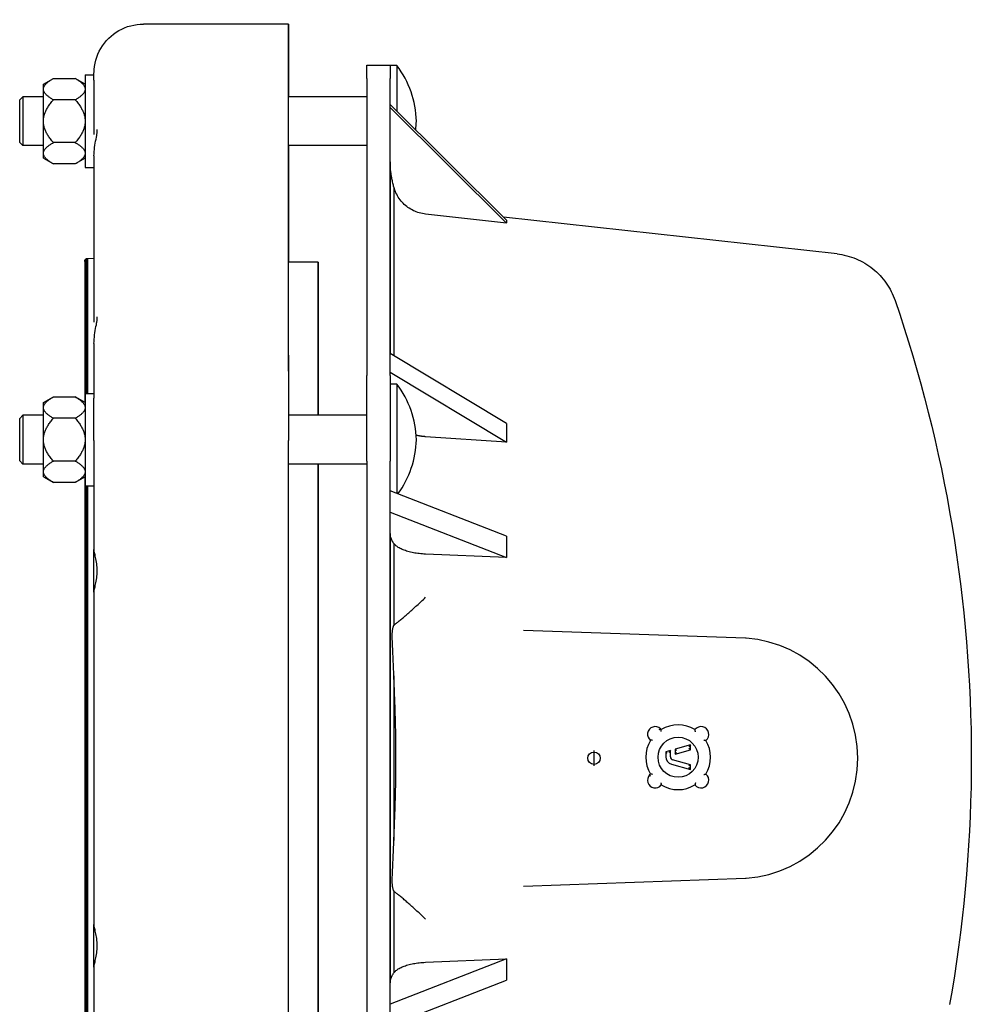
# Model space of a CAD drawing. Header units: millimetres. Extents: x -87 to 4389, y -44 to 1168.
# Tile 4 of 6: x 404 to 713, y 360 to 679. Entities that reach past the tile are written whole.
import ezdxf

# ---------------------------------------------------------------- set-up
doc = ezdxf.new("R2010")
doc.units = ezdxf.units.MM
doc.layers.add('DETAIL', color=2, linetype='Continuous')
doc.layers.add('ORIGIN', color=6, linetype='Continuous')

msp = doc.modelspace()

# ---------------------------------------------------------------- linework, layer by layer
at = {"layer": 'DETAIL'}
for p, q in [((491.37, 677.62), (444.37, 677.62)), ((491.36, 570.32), (491.37, 673.35)), ((491.37, 673.36), (491.38, 654.06)), ((491.36, 565.12), (491.37, 668.16)), ((491.37, 668.16), (491.38, 654.06)), ((516.8, 660), (516.8, 664.28)), ((516.8, 664.28), (524.3, 664.28)), ((524.3, 664.28), (524.3, 660)), ((526.5, 664.16), (524.3, 664.16)), ((526.5, 664.16), (526.5, 649.34)), ((425.5, 661.16), (425.5, 631.16)), ((425.5, 661.16), (428.37, 661.16)), ((412, 658.16), (415.2, 660.01)), ((412, 656.77), (412, 658.16)), ((415.2, 660.01), (422.3, 660.01)), ((425.5, 658.16), (422.3, 660.01)), ((428.37, 659.5), (428.37, 641.82)), ((516.8, 660), (516.8, 563.75)), ((524.3, 563.75), (524.3, 660)), ((404.3, 653.06), (405.3, 654.06)), ((405.3, 654.06), (405.3, 638.26)), ((412, 654.06), (405.3, 654.06)), ((412, 656.33), (412, 656.77)), ((412, 646.6), (412, 656.33)), ((516.8, 654.06), (491.37, 654.06)), ((404.3, 639.26), (404.3, 653.06)), ((422.3, 653.08), (415.2, 653.08)), ((562.02, 614.09), (524.3, 651.52)), ((524.3, 650.61), (562.02, 613.17)), ((412, 645.72), (412, 646.6)), ((412, 635.99), (412, 645.72)), ((428.37, 641.82), (428.37, 641.82)), ((404.3, 639.26), (405.3, 638.26)), ((412, 638.26), (405.3, 638.26)), ((422.3, 639.23), (415.2, 639.23)), ((516.8, 638.26), (491.37, 638.26)), ((491.38, 638.26), (491.38, 600.53)), ((491.38, 638.26), (491.38, 600.53)), ((412, 635.55), (412, 635.99)), ((412, 634.16), (412, 635.55)), ((428.37, 634.91), (428.37, 581.06)), ((412, 634.16), (415.2, 632.31)), ((422.3, 632.31), (415.2, 632.31)), ((425.5, 634.16), (422.3, 632.31)), ((524.31, 633.04), (524.3, 633.04)), ((524.31, 632.84), (524.31, 633.04)), ((425.5, 631.16), (428.37, 631.16)), ((562.02, 613.17), (535.81, 616.05)), ((669.1, 603.15), (561.01, 615.09)), ((425.37, 600.72), (425.39, 600.91)), ((425.39, 600.91), (425.44, 601.09)), ((425.44, 601.09), (425.53, 601.26)), ((425.53, 601.26), (425.65, 601.41)), ((425.65, 601.41), (425.79, 601.54)), ((425.79, 601.54), (425.95, 601.63)), ((425.95, 601.63), (426.13, 601.7)), ((426.13, 601.7), (426.32, 601.72)), ((426.32, 601.72), (428.37, 601.83)), ((501.02, 600.53), (491.37, 600.53)), ((428.37, 581.06), (428.37, 581.06)), ((428.36, 574.14), (428.36, 556.46)), ((562.01, 548.19), (524.3, 570.88)), ((524.3, 564.89), (562.01, 542.2)), ((516.8, 536.03), (516.8, 563.75)), ((524.3, 563.75), (524.3, 536.03)), ((526.5, 560.97), (524.3, 560.97)), ((526.5, 560.97), (526.5, 525.55)), ((412, 554.97), (415.2, 556.82)), ((415.2, 556.82), (422.3, 556.82)), ((425.5, 554.97), (422.3, 556.82)), ((425.5, 557.97), (425.5, 527.97)), ((425.5, 557.97), (428.36, 557.97)), ((412, 553.58), (412, 554.97)), ((412, 553.14), (412, 553.58)), ((412, 543.41), (412, 553.14)), ((404.3, 549.87), (405.3, 550.87)), ((404.3, 536.07), (404.3, 549.87)), ((405.3, 550.87), (405.3, 535.07)), ((412, 550.87), (405.3, 550.87)), ((422.3, 549.9), (415.2, 549.9)), ((516.8, 550.87), (491.36, 550.87)), ((412, 542.53), (412, 543.41)), ((412, 532.8), (412, 542.53)), ((428.36, 542.74), (428.36, 507.4)), ((491.36, 336.74), (491.36, 542.74)), ((491.36, 336.74), (491.36, 542.74)), ((562.01, 542.2), (535.8, 543.94)), ((404.3, 536.07), (405.3, 535.07)), ((422.3, 536.05), (415.2, 536.05)), ((516.8, 536.03), (516.8, 343.53)), ((524.3, 343.53), (524.3, 536.03)), ((412, 535.07), (405.3, 535.07)), ((412, 532.36), (412, 532.8)), ((516.8, 535.07), (491.36, 535.07)), ((412, 530.97), (412, 532.36)), ((412, 530.97), (415.2, 529.12)), ((425.5, 530.97), (422.3, 529.12)), ((422.3, 529.12), (415.2, 529.12)), ((425.5, 527.97), (428.36, 527.97)), ((562.01, 511.67), (524.3, 526.41)), ((524.3, 519.5), (562.01, 504.77)), ((524.3, 512.59), (524.3, 512.59)), ((562.01, 504.77), (535.8, 505.9)), ((428.36, 493.58), (428.36, 385.91)), ((639.43, 478.69), (567.49, 481.2)), ((612.15, 449.05), (611.9, 449.33)), ((621.61, 444.08), (616.61, 442.68)), ((621.61, 444.08), (621.11, 443.42)), ((621.61, 442.52), (621.61, 444.08)), ((615.11, 442.26), (613.61, 441.84)), ((613.61, 441.84), (613.61, 440.23)), ((613.61, 441.84), (614.11, 441.46)), ((615.11, 442.26), (614.61, 441.6)), ((615.11, 440.23), (615.11, 442.26)), ((616.61, 442.68), (617.11, 442.3)), ((616.61, 442.68), (616.61, 441.12)), ((616.61, 441.12), (621.61, 442.52)), ((616.61, 441.12), (617.11, 441.78)), ((621.61, 442.52), (621.11, 442.9)), ((615.44, 437.82), (621.61, 436.09)), ((621.61, 437.65), (615.84, 439.27)), ((621.61, 437.65), (621.11, 437.27)), ((621.61, 436.09), (621.61, 437.65)), ((608.64, 434.63), (608.36, 434.36)), ((621.61, 436.09), (621.11, 436.75)), ((567.49, 398.36), (639.43, 400.87)), ((562.01, 374.8), (524.3, 360.06)), ((535.8, 373.67), (562.01, 374.8)), ((428.36, 372.09), (428.36, 336.75)), ((524.3, 353.16), (562.01, 367.9)), ((524.3, 366.98), (524.3, 366.98))]:
    msp.add_line(p, q, dxfattribs=at)
at = {"layer": 'DETAIL', "flags": 128}
for points in [[(428.37, 659.5), (428.37, 659.99), (428.37, 660.42), (428.37, 660.78), (428.37, 661.09), (428.37, 661.32), (428.37, 661.49), (428.37, 661.6), (428.37, 661.64), (428.37, 661.67), (428.37, 661.72), (428.37, 661.77), (428.37, 661.83), (428.38, 662.09), (428.39, 662.34), (428.42, 662.86), (428.53, 663.89), (428.71, 664.91), (428.96, 665.92), (429.27, 666.91), (429.65, 667.88), (430.09, 668.82), (430.58, 669.73), (431.14, 670.61), (431.75, 671.45), (432.42, 672.25), (433.13, 673.01), (433.89, 673.71), (434.7, 674.36), (435.55, 674.97), (436.43, 675.51), (437.35, 676), (438.3, 676.42), (439.27, 676.79), (440.27, 677.08), (441.28, 677.32), (442.31, 677.49), (443.34, 677.59), (444.37, 677.62)], [(412, 656.77), (412.02, 656.9), (412.05, 657.02), (412.09, 657.15), (412.14, 657.28), (412.2, 657.41), (412.27, 657.54), (412.35, 657.67), (412.44, 657.8), (412.53, 657.93), (412.64, 658.06), (412.76, 658.2), (412.88, 658.33), (413.02, 658.46), (413.17, 658.6), (413.32, 658.73), (413.49, 658.87), (413.66, 659.01), (413.85, 659.14), (414.05, 659.28), (414.26, 659.43), (414.48, 659.57), (414.71, 659.71), (414.95, 659.86), (415.2, 660.01)], [(422.3, 660.01), (422.55, 659.86), (422.8, 659.71), (423.03, 659.57), (423.24, 659.43), (423.45, 659.28), (423.65, 659.14), (423.84, 659.01), (424.01, 658.87), (424.18, 658.73), (424.33, 658.6), (424.48, 658.46), (424.62, 658.33), (424.74, 658.2), (424.86, 658.06), (424.97, 657.93), (425.06, 657.8), (425.15, 657.67), (425.23, 657.54), (425.3, 657.41), (425.36, 657.28), (425.41, 657.15), (425.45, 657.02), (425.48, 656.9), (425.5, 656.77)], [(415.2, 653.08), (414.95, 653.23), (414.71, 653.38), (414.48, 653.52), (414.26, 653.67), (414.05, 653.81), (413.85, 653.95), (413.66, 654.09), (413.49, 654.23), (413.32, 654.36), (413.17, 654.5), (413.02, 654.63), (412.88, 654.76), (412.76, 654.9), (412.64, 655.03), (412.53, 655.16), (412.44, 655.29), (412.35, 655.42), (412.27, 655.55), (412.2, 655.68), (412.14, 655.81), (412.09, 655.94), (412.05, 656.07), (412.02, 656.2), (412, 656.33)], [(425.5, 656.33), (425.48, 656.2), (425.45, 656.07), (425.41, 655.94), (425.36, 655.81), (425.3, 655.68), (425.23, 655.55), (425.15, 655.42), (425.06, 655.29), (424.97, 655.16), (424.86, 655.03), (424.74, 654.9), (424.62, 654.76), (424.48, 654.63), (424.33, 654.5), (424.18, 654.36), (424.01, 654.23), (423.84, 654.09), (423.65, 653.95), (423.45, 653.81), (423.24, 653.67), (423.03, 653.52), (422.8, 653.38), (422.55, 653.23), (422.3, 653.08)], [(412, 646.6), (412.02, 646.86), (412.05, 647.12), (412.09, 647.37), (412.14, 647.63), (412.2, 647.89), (412.27, 648.15), (412.35, 648.41), (412.44, 648.67), (412.53, 648.93), (412.64, 649.19), (412.76, 649.46), (412.88, 649.72), (413.02, 649.99), (413.17, 650.26), (413.32, 650.53), (413.49, 650.8), (413.66, 651.08), (413.85, 651.35), (414.05, 651.63), (414.26, 651.92), (414.48, 652.2), (414.71, 652.49), (414.95, 652.79), (415.2, 653.08)], [(422.3, 653.08), (422.55, 652.79), (422.8, 652.49), (423.03, 652.2), (423.24, 651.92), (423.45, 651.63), (423.65, 651.35), (423.84, 651.08), (424.01, 650.8), (424.18, 650.53), (424.33, 650.26), (424.48, 649.99), (424.62, 649.72), (424.74, 649.46), (424.86, 649.19), (424.97, 648.93), (425.06, 648.67), (425.15, 648.41), (425.23, 648.15), (425.3, 647.89), (425.36, 647.63), (425.41, 647.37), (425.45, 647.12), (425.48, 646.86), (425.5, 646.6)], [(415.2, 639.23), (414.95, 639.53), (414.71, 639.82), (414.48, 640.11), (414.26, 640.4), (414.05, 640.68), (413.85, 640.96), (413.66, 641.24), (413.49, 641.52), (413.32, 641.79), (413.17, 642.06), (413.02, 642.33), (412.88, 642.59), (412.76, 642.86), (412.64, 643.12), (412.53, 643.39), (412.44, 643.65), (412.35, 643.91), (412.27, 644.17), (412.2, 644.43), (412.14, 644.69), (412.09, 644.94), (412.05, 645.2), (412.02, 645.46), (412, 645.72)], [(425.5, 645.72), (425.48, 645.46), (425.45, 645.2), (425.41, 644.94), (425.36, 644.69), (425.3, 644.43), (425.23, 644.17), (425.15, 643.91), (425.06, 643.65), (424.97, 643.39), (424.86, 643.12), (424.74, 642.86), (424.62, 642.59), (424.48, 642.33), (424.33, 642.06), (424.18, 641.79), (424.01, 641.52), (423.84, 641.24), (423.65, 640.96), (423.45, 640.68), (423.24, 640.4), (423.03, 640.11), (422.8, 639.82), (422.55, 639.53), (422.3, 639.23)], [(428.37, 634.91), (428.39, 635.59), (428.43, 636.29), (428.49, 636.99), (428.58, 637.69), (428.68, 638.38), (428.79, 639.06), (428.91, 639.72), (429.03, 640.36), (429.14, 640.97), (429.24, 641.53), (429.28, 641.8), (429.32, 642.05), (429.35, 642.29), (429.38, 642.51), (429.4, 642.72), (429.41, 642.9), (429.42, 643.07), (429.42, 643.21), (429.41, 643.33), (429.4, 643.41), (429.39, 643.47), (429.39, 643.49)], [(412, 635.99), (412.02, 636.12), (412.05, 636.25), (412.09, 636.38), (412.14, 636.51), (412.2, 636.64), (412.27, 636.77), (412.35, 636.9), (412.44, 637.03), (412.53, 637.16), (412.64, 637.29), (412.76, 637.42), (412.88, 637.55), (413.02, 637.69), (413.17, 637.82), (413.32, 637.96), (413.49, 638.09), (413.66, 638.23), (413.85, 638.37), (414.05, 638.51), (414.26, 638.65), (414.48, 638.79), (414.71, 638.94), (414.95, 639.09), (415.2, 639.23)], [(422.3, 639.23), (422.55, 639.09), (422.8, 638.94), (423.03, 638.79), (423.24, 638.65), (423.45, 638.51), (423.65, 638.37), (423.84, 638.23), (424.01, 638.09), (424.18, 637.96), (424.33, 637.82), (424.48, 637.69), (424.62, 637.55), (424.74, 637.42), (424.86, 637.29), (424.97, 637.16), (425.06, 637.03), (425.15, 636.9), (425.23, 636.77), (425.3, 636.64), (425.36, 636.51), (425.41, 636.38), (425.45, 636.25), (425.48, 636.12), (425.5, 635.99)], [(415.2, 632.31), (414.95, 632.46), (414.71, 632.6), (414.48, 632.75), (414.26, 632.89), (414.05, 633.03), (413.85, 633.17), (413.66, 633.31), (413.49, 633.45), (413.32, 633.59), (413.17, 633.72), (413.02, 633.86), (412.88, 633.99), (412.76, 634.12), (412.64, 634.25), (412.53, 634.39), (412.44, 634.52), (412.35, 634.65), (412.27, 634.78), (412.2, 634.91), (412.14, 635.03), (412.09, 635.16), (412.05, 635.29), (412.02, 635.42), (412, 635.55)], [(425.5, 635.55), (425.48, 635.42), (425.45, 635.29), (425.41, 635.16), (425.36, 635.03), (425.3, 634.91), (425.23, 634.78), (425.15, 634.65), (425.06, 634.52), (424.97, 634.39), (424.86, 634.25), (424.74, 634.12), (424.62, 633.99), (424.48, 633.86), (424.33, 633.72), (424.18, 633.59), (424.01, 633.45), (423.84, 633.31), (423.65, 633.17), (423.45, 633.03), (423.24, 632.89), (423.03, 632.75), (422.8, 632.6), (422.55, 632.46), (422.3, 632.31)], [(525.53, 624.81), (525.44, 625.14), (525.35, 625.47), (525.27, 625.8), (525.18, 626.13), (525.11, 626.47), (525.03, 626.81), (524.96, 627.14), (524.89, 627.48), (524.83, 627.82), (524.77, 628.16), (524.71, 628.5), (524.66, 628.84), (524.61, 629.18), (524.56, 629.51), (524.52, 629.85), (524.48, 630.19), (524.45, 630.53), (524.42, 630.86), (524.39, 631.2), (524.37, 631.53), (524.35, 631.86), (524.33, 632.19), (524.32, 632.51), (524.31, 632.84)], [(535.81, 616.05), (535.29, 616.11), (534.77, 616.21), (534.25, 616.32), (533.75, 616.46), (533.26, 616.61), (532.79, 616.78), (532.33, 616.97), (531.88, 617.17), (531.42, 617.41), (530.97, 617.66), (530.52, 617.94), (530.09, 618.24), (529.67, 618.55), (529.27, 618.88), (528.89, 619.22), (528.54, 619.56), (528.2, 619.92), (527.87, 620.3), (527.55, 620.71), (527.24, 621.14), (526.95, 621.57), (526.68, 622.02), (526.44, 622.48), (526.21, 622.93), (526.02, 623.38), (525.84, 623.84), (525.68, 624.31), (525.53, 624.81)], [(669.1, 603.15), (669.89, 603.05), (670.67, 602.92), (671.45, 602.76), (672.22, 602.58), (672.99, 602.36), (673.75, 602.13), (674.5, 601.86), (675.24, 601.57), (675.96, 601.26), (676.68, 600.91), (677.38, 600.55), (678.07, 600.15), (678.75, 599.74), (679.41, 599.3), (680.05, 598.83), (680.68, 598.35), (681.29, 597.84), (681.88, 597.31), (682.45, 596.77), (683.01, 596.2), (683.54, 595.61), (684.05, 595), (684.54, 594.38), (685.01, 593.73), (685.46, 593.08), (685.88, 592.4), (686.28, 591.72), (686.65, 591.02), (686.99, 590.31), (687.31, 589.59), (687.61, 588.85), (687.88, 588.11)], [(687.88, 588.11), (689.39, 583.64), (690.85, 579.15), (692.26, 574.64), (693.63, 570.13), (694.95, 565.59), (696.23, 561.05), (697.46, 556.49), (698.64, 551.91), (699.77, 547.33), (700.86, 542.73), (701.9, 538.13), (702.89, 533.51), (703.83, 528.89), (704.72, 524.26), (705.57, 519.62), (706.37, 514.96), (707.12, 510.3), (707.83, 505.63), (708.48, 500.96), (709.09, 496.27), (709.65, 491.58), (710.16, 486.89), (710.62, 482.19), (711.03, 477.49), (711.4, 472.78), (711.71, 468.08), (711.98, 463.36), (712.2, 458.65), (712.37, 453.94), (712.49, 449.22), (712.56, 444.5), (712.59, 439.78)], [(428.36, 574.14), (428.38, 574.83), (428.42, 575.53), (428.49, 576.23), (428.57, 576.93), (428.68, 577.62), (428.79, 578.3), (428.91, 578.96), (429.02, 579.6), (429.13, 580.2), (429.23, 580.77), (429.28, 581.03), (429.31, 581.29), (429.35, 581.52), (429.37, 581.75), (429.39, 581.95), (429.4, 582.14), (429.41, 582.3), (429.41, 582.45), (429.4, 582.56), (429.39, 582.65), (429.38, 582.71), (429.38, 582.73)], [(412, 553.58), (412.02, 553.71), (412.05, 553.84), (412.09, 553.97), (412.14, 554.1), (412.2, 554.22), (412.27, 554.35), (412.35, 554.48), (412.44, 554.61), (412.53, 554.75), (412.64, 554.88), (412.76, 555.01), (412.88, 555.14), (413.02, 555.27), (413.17, 555.41), (413.32, 555.54), (413.49, 555.68), (413.66, 555.82), (413.85, 555.96), (414.05, 556.1), (414.26, 556.24), (414.48, 556.38), (414.71, 556.53), (414.95, 556.67), (415.2, 556.82)], [(422.3, 556.82), (422.55, 556.67), (422.8, 556.53), (423.03, 556.38), (423.24, 556.24), (423.45, 556.1), (423.65, 555.96), (423.84, 555.82), (424.01, 555.68), (424.18, 555.54), (424.33, 555.41), (424.48, 555.27), (424.62, 555.14), (424.74, 555.01), (424.86, 554.88), (424.97, 554.75), (425.06, 554.61), (425.15, 554.48), (425.23, 554.35), (425.3, 554.22), (425.36, 554.1), (425.41, 553.97), (425.45, 553.84), (425.48, 553.71), (425.5, 553.58)], [(428.36, 542.74), (428.36, 543.78), (428.36, 544.81), (428.36, 545.84), (428.36, 546.85), (428.36, 547.84), (428.36, 548.81), (428.36, 549.75), (428.36, 550.67), (428.36, 551.55), (428.36, 552.39), (428.36, 553.19), (428.36, 553.95), (428.36, 554.66), (428.36, 555.32), (428.36, 555.92), (428.36, 556.46)], [(415.2, 549.9), (414.95, 550.04), (414.71, 550.19), (414.48, 550.34), (414.26, 550.48), (414.05, 550.62), (413.85, 550.76), (413.66, 550.9), (413.49, 551.04), (413.32, 551.17), (413.17, 551.31), (413.02, 551.44), (412.88, 551.58), (412.76, 551.71), (412.64, 551.84), (412.53, 551.97), (412.44, 552.1), (412.35, 552.23), (412.27, 552.36), (412.2, 552.49), (412.14, 552.62), (412.09, 552.75), (412.05, 552.88), (412.02, 553.01), (412, 553.14)], [(425.5, 553.14), (425.48, 553.01), (425.45, 552.88), (425.41, 552.75), (425.36, 552.62), (425.3, 552.49), (425.23, 552.36), (425.15, 552.23), (425.06, 552.1), (424.97, 551.97), (424.86, 551.84), (424.74, 551.71), (424.62, 551.58), (424.48, 551.44), (424.33, 551.31), (424.18, 551.17), (424.01, 551.04), (423.84, 550.9), (423.65, 550.76), (423.45, 550.62), (423.24, 550.48), (423.03, 550.34), (422.8, 550.19), (422.55, 550.04), (422.3, 549.9)], [(412, 543.41), (412.02, 543.67), (412.05, 543.93), (412.09, 544.19), (412.14, 544.44), (412.2, 544.7), (412.27, 544.96), (412.35, 545.22), (412.44, 545.48), (412.53, 545.74), (412.64, 546.01), (412.76, 546.27), (412.88, 546.54), (413.02, 546.8), (413.17, 547.07), (413.32, 547.34), (413.49, 547.61), (413.66, 547.89), (413.85, 548.17), (414.05, 548.45), (414.26, 548.73), (414.48, 549.02), (414.71, 549.31), (414.95, 549.6), (415.2, 549.9)], [(422.3, 549.9), (422.55, 549.6), (422.8, 549.31), (423.03, 549.02), (423.24, 548.73), (423.45, 548.45), (423.65, 548.17), (423.84, 547.89), (424.01, 547.61), (424.18, 547.34), (424.33, 547.07), (424.48, 546.8), (424.62, 546.54), (424.74, 546.27), (424.86, 546.01), (424.97, 545.74), (425.06, 545.48), (425.15, 545.22), (425.23, 544.96), (425.3, 544.7), (425.36, 544.44), (425.41, 544.19), (425.45, 543.93), (425.48, 543.67), (425.5, 543.41)], [(415.2, 536.05), (414.95, 536.34), (414.71, 536.64), (414.48, 536.93), (414.26, 537.21), (414.05, 537.5), (413.85, 537.78), (413.66, 538.05), (413.49, 538.33), (413.32, 538.6), (413.17, 538.87), (413.02, 539.14), (412.88, 539.41), (412.76, 539.67), (412.64, 539.94), (412.53, 540.2), (412.44, 540.46), (412.35, 540.72), (412.27, 540.98), (412.2, 541.24), (412.14, 541.5), (412.09, 541.76), (412.05, 542.01), (412.02, 542.27), (412, 542.53)], [(425.5, 542.53), (425.48, 542.27), (425.45, 542.01), (425.41, 541.76), (425.36, 541.5), (425.3, 541.24), (425.23, 540.98), (425.15, 540.72), (425.06, 540.46), (424.97, 540.2), (424.86, 539.94), (424.74, 539.67), (424.62, 539.41), (424.48, 539.14), (424.33, 538.87), (424.18, 538.6), (424.01, 538.33), (423.84, 538.05), (423.65, 537.78), (423.45, 537.5), (423.24, 537.21), (423.03, 536.93), (422.8, 536.64), (422.55, 536.34), (422.3, 536.05)], [(535.8, 543.94), (535.67, 543.95), (535.54, 543.96), (535.41, 543.97), (535.27, 543.98), (535.14, 543.99), (535.01, 544.01), (534.88, 544.02), (534.75, 544.04), (534.61, 544.06), (534.48, 544.07), (534.35, 544.09), (534.22, 544.11), (534.09, 544.13), (533.97, 544.15), (533.84, 544.17), (533.71, 544.19), (533.58, 544.22), (533.46, 544.24), (533.34, 544.26), (533.21, 544.29), (533.09, 544.32), (532.97, 544.34), (532.85, 544.37), (532.74, 544.4)], [(412, 532.8), (412.02, 532.93), (412.05, 533.06), (412.09, 533.19), (412.14, 533.32), (412.2, 533.45), (412.27, 533.58), (412.35, 533.71), (412.44, 533.84), (412.53, 533.97), (412.64, 534.1), (412.76, 534.23), (412.88, 534.37), (413.02, 534.5), (413.17, 534.63), (413.32, 534.77), (413.49, 534.9), (413.66, 535.04), (413.85, 535.18), (414.05, 535.32), (414.26, 535.46), (414.48, 535.61), (414.71, 535.75), (414.95, 535.9), (415.2, 536.05)], [(422.3, 536.05), (422.55, 535.9), (422.8, 535.75), (423.03, 535.61), (423.24, 535.46), (423.45, 535.32), (423.65, 535.18), (423.84, 535.04), (424.01, 534.9), (424.18, 534.77), (424.33, 534.63), (424.48, 534.5), (424.62, 534.37), (424.74, 534.23), (424.86, 534.1), (424.97, 533.97), (425.06, 533.84), (425.15, 533.71), (425.23, 533.58), (425.3, 533.45), (425.36, 533.32), (425.41, 533.19), (425.45, 533.06), (425.48, 532.93), (425.5, 532.8)], [(415.2, 529.12), (414.95, 529.27), (414.71, 529.42), (414.48, 529.56), (414.26, 529.7), (414.05, 529.85), (413.85, 529.99), (413.66, 530.12), (413.49, 530.26), (413.32, 530.4), (413.17, 530.53), (413.02, 530.67), (412.88, 530.8), (412.76, 530.93), (412.64, 531.07), (412.53, 531.2), (412.44, 531.33), (412.35, 531.46), (412.27, 531.59), (412.2, 531.72), (412.14, 531.85), (412.09, 531.98), (412.05, 532.11), (412.02, 532.23), (412, 532.36)], [(425.5, 532.36), (425.48, 532.23), (425.45, 532.11), (425.41, 531.98), (425.36, 531.85), (425.3, 531.72), (425.23, 531.59), (425.15, 531.46), (425.06, 531.33), (424.97, 531.2), (424.86, 531.07), (424.74, 530.93), (424.62, 530.8), (424.48, 530.67), (424.33, 530.53), (424.18, 530.4), (424.01, 530.26), (423.84, 530.12), (423.65, 529.99), (423.45, 529.85), (423.24, 529.7), (423.03, 529.56), (422.8, 529.42), (422.55, 529.27), (422.3, 529.12)], [(525.52, 509.35), (525.43, 509.48), (525.34, 509.61), (525.26, 509.74), (525.18, 509.87), (525.1, 510), (525.02, 510.14), (524.95, 510.27), (524.88, 510.4), (524.82, 510.53), (524.76, 510.67), (524.7, 510.8), (524.65, 510.93), (524.6, 511.07), (524.55, 511.2), (524.51, 511.33), (524.48, 511.47), (524.44, 511.6), (524.41, 511.73), (524.38, 511.86), (524.36, 511.99), (524.34, 512.12), (524.32, 512.25), (524.31, 512.38), (524.3, 512.51)], [(428.36, 493.58), (428.38, 493.84), (428.42, 494.09), (428.47, 494.36), (428.54, 494.65), (428.61, 494.99), (428.7, 495.35), (428.8, 495.74), (428.89, 496.17), (428.99, 496.64), (429.09, 497.13), (429.18, 497.64), (429.25, 498.18), (429.32, 498.74), (429.37, 499.31), (429.4, 499.9), (429.41, 500.49), (429.4, 501.08), (429.37, 501.67), (429.32, 502.24), (429.25, 502.8), (429.17, 503.34), (429.09, 503.85), (428.99, 504.34), (428.89, 504.8), (428.8, 505.23), (428.7, 505.63), (428.61, 505.99), (428.54, 506.32), (428.47, 506.62), (428.42, 506.89), (428.38, 507.14), (428.36, 507.4)], [(428.36, 493.59), (428.36, 493.76), (428.36, 493.96), (428.36, 494.22), (428.36, 494.52), (428.36, 494.86), (428.36, 495.23), (428.36, 495.65), (428.36, 496.1), (428.36, 496.58), (428.36, 497.08), (428.36, 497.62), (428.36, 498.16), (428.36, 498.73), (428.36, 499.31), (428.36, 499.9), (428.36, 500.49), (428.36, 501.08), (428.36, 501.67), (428.36, 502.24), (428.36, 502.81), (428.36, 503.36), (428.36, 503.89), (428.36, 504.4), (428.36, 504.88), (428.36, 505.32), (428.36, 505.74), (428.36, 506.12), (428.36, 506.46), (428.36, 506.76), (428.36, 507.01), (428.36, 507.22), (428.36, 507.38)], [(535.8, 505.9), (535.28, 505.93), (534.76, 505.96), (534.25, 506.01), (533.74, 506.06), (533.25, 506.12), (532.78, 506.19), (532.32, 506.26), (531.87, 506.34), (531.41, 506.44), (530.96, 506.54), (530.51, 506.65), (530.08, 506.76), (529.66, 506.89), (529.26, 507.02), (528.89, 507.15), (528.54, 507.28), (528.2, 507.42), (527.86, 507.58), (527.54, 507.74), (527.23, 507.9), (526.94, 508.08), (526.67, 508.25), (526.43, 508.43), (526.21, 508.61), (526.01, 508.79), (525.83, 508.97), (525.67, 509.15), (525.52, 509.35)], [(525.72, 483.04), (525.87, 483.15), (526.04, 483.28), (526.21, 483.42), (526.41, 483.57), (526.61, 483.73), (526.82, 483.9), (527.05, 484.09), (527.28, 484.28), (527.53, 484.49), (527.78, 484.7), (528.05, 484.92), (528.31, 485.15), (528.59, 485.38), (528.87, 485.62), (529.16, 485.87), (529.46, 486.13), (529.76, 486.39), (530.07, 486.66), (530.38, 486.93), (530.69, 487.21), (531.01, 487.5), (531.34, 487.79), (531.66, 488.08), (531.99, 488.38), (532.33, 488.68), (532.66, 488.99), (533, 489.3), (533.35, 489.61), (533.69, 489.93), (534.04, 490.25), (534.39, 490.58), (534.74, 490.91), (535.09, 491.24), (535.45, 491.57), (535.8, 491.91)], [(525.02, 478.21), (525.01, 478.46), (525, 478.71), (524.99, 478.95), (524.99, 479.2), (524.99, 479.44), (525, 479.68), (525, 479.91), (525.01, 480.14), (525.02, 480.37), (525.03, 480.59), (525.05, 480.8), (525.07, 481.01), (525.09, 481.21), (525.12, 481.4), (525.14, 481.59), (525.17, 481.76), (525.21, 481.93), (525.24, 482.09), (525.28, 482.24), (525.32, 482.38), (525.37, 482.5), (525.42, 482.62), (525.47, 482.73), (525.52, 482.82)], [(525.52, 482.82), (525.53, 482.83), (525.54, 482.84), (525.54, 482.85), (525.55, 482.86), (525.56, 482.88), (525.57, 482.89), (525.57, 482.9), (525.58, 482.91), (525.59, 482.92), (525.6, 482.93), (525.61, 482.94), (525.61, 482.95), (525.62, 482.95), (525.63, 482.96), (525.64, 482.97), (525.65, 482.98), (525.66, 482.99), (525.66, 483), (525.67, 483.01), (525.68, 483.01), (525.69, 483.02), (525.7, 483.03), (525.71, 483.04), (525.72, 483.04)], [(525.52, 466.47), (525.5, 466.97), (525.48, 467.47), (525.46, 467.97), (525.44, 468.46), (525.42, 468.96), (525.4, 469.45), (525.38, 469.95), (525.36, 470.44), (525.34, 470.93), (525.31, 471.43), (525.29, 471.92), (525.27, 472.41), (525.25, 472.9), (525.23, 473.39), (525.21, 473.87), (525.19, 474.36), (525.16, 474.85), (525.14, 475.33), (525.12, 475.82), (525.1, 476.3), (525.08, 476.78), (525.06, 477.26), (525.04, 477.74), (525.02, 478.21)], [(525.52, 413.09), (525.54, 413.58), (525.56, 414.08), (525.58, 414.57), (525.6, 415.07), (525.62, 415.57), (525.64, 416.07), (525.66, 416.57), (525.68, 417.07), (525.7, 417.58), (525.72, 418.09), (525.74, 418.59), (525.75, 419.1), (525.77, 419.61), (525.79, 420.13), (525.81, 420.64), (525.83, 421.15), (525.85, 421.67), (525.87, 422.18), (525.89, 422.7), (525.9, 423.21), (525.92, 423.73), (525.94, 424.24), (525.95, 424.76), (525.97, 425.28), (525.99, 425.79), (526, 426.31), (526.02, 426.82), (526.03, 427.34), (526.04, 427.85), (526.06, 428.37), (526.07, 428.88), (526.08, 429.39), (526.09, 429.91), (526.11, 430.42), (526.12, 430.93), (526.13, 431.43), (526.14, 431.94), (526.15, 432.45), (526.15, 432.95), (526.16, 433.45), (526.17, 433.95), (526.18, 434.45), (526.18, 434.95), (526.19, 435.44), (526.19, 435.94), (526.2, 436.43), (526.2, 436.91), (526.21, 437.4), (526.21, 437.88), (526.21, 438.36), (526.21, 438.84), (526.21, 439.31), (526.21, 439.78), (526.21, 440.25), (526.21, 440.73), (526.21, 441.21), (526.21, 441.69), (526.21, 442.17), (526.2, 442.65), (526.2, 443.14), (526.19, 443.63), (526.19, 444.12), (526.18, 444.62), (526.18, 445.11), (526.17, 445.61), (526.16, 446.11), (526.15, 446.62), (526.15, 447.12), (526.14, 447.62), (526.13, 448.13), (526.12, 448.64), (526.11, 449.15), (526.09, 449.66), (526.08, 450.17), (526.07, 450.68), (526.06, 451.2), (526.04, 451.71), (526.03, 452.23), (526.02, 452.74), (526, 453.26), (525.99, 453.77), (525.97, 454.29), (525.95, 454.81), (525.94, 455.32), (525.92, 455.84), (525.9, 456.35), (525.89, 456.87), (525.87, 457.38), (525.85, 457.9), (525.83, 458.41), (525.81, 458.93), (525.79, 459.44), (525.77, 459.95), (525.75, 460.46), (525.74, 460.97), (525.72, 461.48), (525.7, 461.99), (525.68, 462.49), (525.66, 463), (525.64, 463.5), (525.62, 464), (525.6, 464.5), (525.58, 465), (525.56, 465.49), (525.54, 465.98), (525.52, 466.47)], [(611.54, 448.98), (611.57, 449), (611.59, 449.03), (611.61, 449.05), (611.63, 449.07), (611.66, 449.09), (611.68, 449.12), (611.7, 449.14), (611.72, 449.16), (611.74, 449.18), (611.76, 449.2), (611.78, 449.21), (611.79, 449.23), (611.81, 449.25), (611.82, 449.26), (611.84, 449.27), (611.85, 449.29), (611.86, 449.3), (611.87, 449.31), (611.88, 449.31), (611.89, 449.32), (611.89, 449.33), (611.89, 449.33), (611.9, 449.33), (611.9, 449.33)], [(612.07, 448.41), (612.07, 448.45), (612.08, 448.48), (612.08, 448.52), (612.09, 448.56), (612.09, 448.6), (612.09, 448.63), (612.1, 448.67), (612.1, 448.7), (612.11, 448.74), (612.11, 448.77), (612.12, 448.81), (612.12, 448.84), (612.13, 448.87), (612.13, 448.9), (612.13, 448.92), (612.14, 448.95), (612.14, 448.97), (612.14, 448.99), (612.15, 449.01), (612.15, 449.03), (612.15, 449.04), (612.15, 449.05), (612.15, 449.05), (612.15, 449.05)], [(623.23, 448.36), (623.22, 448.4), (623.2, 448.44), (623.19, 448.48), (623.18, 448.52), (623.18, 448.56), (623.17, 448.59), (623.16, 448.63), (623.15, 448.67), (623.14, 448.71), (623.13, 448.74), (623.12, 448.78), (623.12, 448.81), (623.11, 448.85), (623.1, 448.88), (623.1, 448.91), (623.09, 448.94), (623.09, 448.96), (623.08, 448.98), (623.08, 449.01), (623.08, 449.02), (623.07, 449.04), (623.07, 449.05), (623.07, 449.05), (623.07, 449.05)], [(609.34, 445.7), (609.3, 445.69), (609.26, 445.68), (609.22, 445.67), (609.18, 445.66), (609.14, 445.65), (609.1, 445.64), (609.07, 445.63), (609.03, 445.62), (608.99, 445.61), (608.95, 445.61), (608.92, 445.6), (608.88, 445.59), (608.85, 445.58), (608.82, 445.58), (608.79, 445.57), (608.76, 445.57), (608.74, 445.56), (608.71, 445.56), (608.69, 445.55), (608.67, 445.55), (608.66, 445.55), (608.65, 445.55), (608.64, 445.54), (608.64, 445.54)], [(625.89, 445.7), (625.93, 445.69), (625.96, 445.68), (626, 445.67), (626.04, 445.66), (626.08, 445.65), (626.12, 445.64), (626.16, 445.63), (626.19, 445.62), (626.23, 445.61), (626.27, 445.61), (626.3, 445.6), (626.34, 445.59), (626.37, 445.58), (626.4, 445.58), (626.43, 445.57), (626.46, 445.57), (626.49, 445.56), (626.51, 445.56), (626.53, 445.55), (626.55, 445.55), (626.56, 445.55), (626.57, 445.55), (626.58, 445.54), (626.58, 445.54)], [(712.59, 439.78), (712.56, 435.07), (712.49, 430.35), (712.37, 425.63), (712.2, 420.91), (711.98, 416.2), (711.71, 411.49), (711.4, 406.78), (711.03, 402.08), (710.62, 397.38), (710.16, 392.68), (709.65, 387.98), (709.09, 383.29), (708.48, 378.61), (707.83, 373.93), (707.12, 369.26), (706.37, 364.6), (705.57, 359.95)], [(608.71, 434.01), (608.69, 434.03), (608.66, 434.06), (608.64, 434.08), (608.62, 434.1), (608.6, 434.12), (608.57, 434.15), (608.55, 434.17), (608.53, 434.19), (608.51, 434.21), (608.49, 434.23), (608.48, 434.24), (608.46, 434.26), (608.44, 434.28), (608.43, 434.29), (608.42, 434.3), (608.4, 434.32), (608.39, 434.33), (608.38, 434.34), (608.38, 434.35), (608.37, 434.35), (608.36, 434.36), (608.36, 434.36), (608.36, 434.36), (608.36, 434.36)], [(609.29, 434.54), (609.25, 434.55), (609.21, 434.55), (609.18, 434.56), (609.14, 434.56), (609.1, 434.57), (609.06, 434.57), (609.03, 434.57), (608.99, 434.58), (608.96, 434.58), (608.92, 434.59), (608.89, 434.59), (608.86, 434.6), (608.83, 434.6), (608.8, 434.6), (608.77, 434.61), (608.75, 434.61), (608.72, 434.62), (608.7, 434.62), (608.69, 434.62), (608.67, 434.62), (608.66, 434.62), (608.65, 434.63), (608.64, 434.63), (608.64, 434.63)], [(625.89, 434.47), (625.93, 434.48), (625.96, 434.49), (626, 434.5), (626.04, 434.51), (626.08, 434.52), (626.12, 434.53), (626.16, 434.54), (626.19, 434.55), (626.23, 434.56), (626.27, 434.56), (626.3, 434.57), (626.34, 434.58), (626.37, 434.59), (626.4, 434.59), (626.43, 434.6), (626.46, 434.6), (626.49, 434.61), (626.51, 434.61), (626.53, 434.62), (626.55, 434.62), (626.56, 434.62), (626.57, 434.63), (626.58, 434.63), (626.58, 434.63)], [(612, 431.81), (612.01, 431.77), (612.02, 431.73), (612.03, 431.69), (612.04, 431.65), (612.05, 431.62), (612.06, 431.58), (612.07, 431.54), (612.07, 431.5), (612.08, 431.46), (612.09, 431.43), (612.1, 431.39), (612.11, 431.36), (612.11, 431.33), (612.12, 431.29), (612.12, 431.26), (612.13, 431.24), (612.13, 431.21), (612.14, 431.19), (612.14, 431.17), (612.15, 431.15), (612.15, 431.13), (612.15, 431.12), (612.15, 431.12), (612.15, 431.12)], [(623.23, 431.81), (623.22, 431.77), (623.2, 431.73), (623.19, 431.69), (623.18, 431.65), (623.18, 431.62), (623.17, 431.58), (623.16, 431.54), (623.15, 431.5), (623.14, 431.46), (623.13, 431.43), (623.12, 431.39), (623.12, 431.36), (623.11, 431.33), (623.1, 431.29), (623.1, 431.26), (623.09, 431.24), (623.09, 431.21), (623.08, 431.19), (623.08, 431.17), (623.08, 431.15), (623.07, 431.13), (623.07, 431.12), (623.07, 431.12), (623.07, 431.12)], [(525.02, 401.35), (525.04, 401.83), (525.06, 402.31), (525.08, 402.79), (525.1, 403.27), (525.12, 403.75), (525.14, 404.23), (525.16, 404.72), (525.19, 405.2), (525.21, 405.69), (525.23, 406.18), (525.25, 406.67), (525.27, 407.16), (525.29, 407.65), (525.31, 408.14), (525.34, 408.63), (525.36, 409.13), (525.38, 409.62), (525.4, 410.11), (525.42, 410.61), (525.44, 411.1), (525.46, 411.6), (525.48, 412.1), (525.5, 412.59), (525.52, 413.09)], [(525.52, 396.75), (525.47, 396.84), (525.42, 396.95), (525.37, 397.06), (525.32, 397.19), (525.28, 397.33), (525.24, 397.47), (525.21, 397.63), (525.17, 397.8), (525.14, 397.97), (525.12, 398.16), (525.09, 398.35), (525.07, 398.55), (525.05, 398.76), (525.04, 398.98), (525.02, 399.2), (525.01, 399.42), (525, 399.65), (525, 399.89), (524.99, 400.13), (524.99, 400.37), (524.99, 400.61), (525, 400.86), (525.01, 401.1), (525.02, 401.35)], [(525.72, 396.52), (525.71, 396.53), (525.7, 396.54), (525.69, 396.55), (525.68, 396.55), (525.67, 396.56), (525.66, 396.57), (525.66, 396.58), (525.65, 396.58), (525.64, 396.59), (525.63, 396.6), (525.62, 396.61), (525.61, 396.62), (525.61, 396.63), (525.6, 396.64), (525.59, 396.65), (525.58, 396.66), (525.57, 396.67), (525.57, 396.68), (525.56, 396.69), (525.55, 396.7), (525.54, 396.71), (525.54, 396.72), (525.53, 396.73), (525.52, 396.75)], [(535.8, 387.66), (535.45, 387.99), (535.09, 388.33), (534.74, 388.66), (534.39, 388.99), (534.04, 389.31), (533.69, 389.64), (533.35, 389.95), (533, 390.27), (532.66, 390.58), (532.33, 390.89), (531.99, 391.19), (531.66, 391.48), (531.34, 391.78), (531.01, 392.07), (530.69, 392.35), (530.38, 392.63), (530.07, 392.91), (529.76, 393.17), (529.46, 393.44), (529.16, 393.69), (528.87, 393.94), (528.59, 394.18), (528.31, 394.42), (528.05, 394.65), (527.78, 394.87), (527.53, 395.08), (527.28, 395.28), (527.05, 395.48), (526.82, 395.66), (526.61, 395.83), (526.41, 396), (526.21, 396.15), (526.04, 396.29), (525.87, 396.41), (525.72, 396.52)], [(428.36, 372.09), (428.38, 372.35), (428.42, 372.6), (428.47, 372.87), (428.54, 373.17), (428.61, 373.5), (428.7, 373.86), (428.8, 374.26), (428.89, 374.69), (428.99, 375.15), (429.09, 375.64), (429.18, 376.15), (429.25, 376.69), (429.32, 377.25), (429.37, 377.83), (429.4, 378.42), (429.41, 379.01), (429.4, 379.6), (429.37, 380.19), (429.32, 380.76), (429.25, 381.32), (429.17, 381.86), (429.09, 382.37), (428.99, 382.86), (428.89, 383.32), (428.8, 383.74), (428.7, 384.14), (428.61, 384.5), (428.54, 384.83), (428.47, 385.13), (428.42, 385.4), (428.38, 385.65), (428.36, 385.91)], [(428.36, 372.11), (428.36, 372.27), (428.36, 372.48), (428.36, 372.73), (428.36, 373.03), (428.36, 373.37), (428.36, 373.75), (428.36, 374.17), (428.36, 374.61), (428.36, 375.09), (428.36, 375.6), (428.36, 376.13), (428.36, 376.68), (428.36, 377.25), (428.36, 377.82), (428.36, 378.41), (428.36, 379), (428.36, 379.59), (428.36, 380.18), (428.36, 380.76), (428.36, 381.32), (428.36, 381.87), (428.36, 382.41), (428.36, 382.91), (428.36, 383.39), (428.36, 383.84), (428.36, 384.26), (428.36, 384.63), (428.36, 384.97), (428.36, 385.27), (428.36, 385.53), (428.36, 385.73), (428.36, 385.9)], [(525.52, 370.22), (525.67, 370.41), (525.83, 370.6), (526.01, 370.78), (526.21, 370.96), (526.43, 371.14), (526.67, 371.31), (526.94, 371.49), (527.23, 371.66), (527.54, 371.83), (527.86, 371.99), (528.2, 372.14), (528.54, 372.28), (528.89, 372.42), (529.26, 372.55), (529.66, 372.68), (530.08, 372.8), (530.51, 372.92), (530.96, 373.03), (531.41, 373.13), (531.87, 373.22), (532.32, 373.3), (532.78, 373.38), (533.25, 373.44), (533.74, 373.51), (534.25, 373.56), (534.76, 373.6), (535.28, 373.64), (535.8, 373.67)], [(524.3, 367.06), (524.31, 367.18), (524.32, 367.31), (524.34, 367.44), (524.36, 367.57), (524.38, 367.7), (524.41, 367.83), (524.44, 367.97), (524.48, 368.1), (524.51, 368.23), (524.55, 368.36), (524.6, 368.5), (524.65, 368.63), (524.7, 368.76), (524.76, 368.9), (524.82, 369.03), (524.88, 369.17), (524.95, 369.3), (525.02, 369.43), (525.1, 369.56), (525.18, 369.69), (525.26, 369.83), (525.34, 369.96), (525.43, 370.09), (525.52, 370.22)]]:
    msp.add_lwpolyline(points, dxfattribs=at)
at = {"layer": 'DETAIL'}
msp.add_circle((617.61, 440.09), 6.5, dxfattribs=at)
for centre, radius, start, end in [((501.93, 645.46), 30.88, 1.3017, 37.2784), ((501.93, 646.86), 30.88, 353.3509, 358.6983), ((501.93, 542.27), 30.88, 1.3017, 37.2784), ((501.93, 543.67), 30.88, 323.7542, 358.6983), ((639.26, 473.69), 5, 85.858, 88), ((636.8, 439.78), 39, 274.142, 85.858), ((610.19, 447.51), 2.5, 46.8095, 231.8365), ((617.61, 440.09), 10.5, 58.6743, 121.3257), ((625.04, 447.51), 2.5, 308.1635, 141.8365), ((617.61, 440.09), 10.5, 148.6743, 211.3257), ((617.61, 440.09), 10.5, 328.6743, 31.3257), ((616.11, 440.23), 2.5, 180, 254.3303), ((616.11, 440.23), 1, 180, 254.3303), ((610.19, 432.66), 2.5, 137.0563, 321.8365), ((625.04, 432.66), 2.5, 218.1635, 51.8365), ((617.61, 440.09), 10.5, 238.6743, 301.3257), ((639.26, 405.87), 5, 272, 274.142)]:
    msp.add_arc(centre, radius, start, end, dxfattribs=at)
for centre, major_axis, ratio, start_param, end_param in [((491.37, 645.78), (0, 31.84), 0.000054, 5.759773, 6.806989), ((491.37, 645.78), (0, 25.84), 0.000054, 5.759783, 6.80698), ((524.31, 439.78), (0, 195.2), 0.000054, 0.141385, 0.834436), ((525.53, 439.78), (0, 186.92), 0.000054, 0.142237, 0.798998), ((719.74, 457.08), (-157.48, 157.47), 0.060791, 0.036788, 0.084622), ((501.02, 439.78), (0, 155.75), 0.000054, 5.506507, 7.059863), ((425.37, 439.78), (0, 160.94), 0.000054, 0.000572, 0.772446), ((425.39, 439.78), (0, 161.13), 0.000054, 0.000186, 0.773738), ((425.44, 439.78), (0, 161.31), 0.000054, 0.000106, 0.775159), ((425.53, 439.78), (0, 161.48), 0.000054, 0.00007, 0.749681), ((425.65, 439.78), (0, 161.63), 0.000054, 0.000047, 0.750676), ((425.79, 439.78), (0, 161.75), 0.000054, 0.000032, 0.751504), ((425.95, 439.78), (0, 161.85), 0.000054, 0.000019, 0.752132), ((426.13, 439.78), (0, 161.91), 0.000054, 0.000008, 0.752547), ((426.32, 439.78), (0, 161.94), 0.000054, 0.000003, 0.752732), ((501.02, 439.78), (0, 160.75), 0.000054, 5.475345, 7.091026), ((491.36, 542.75), (0, 31.84), 0.000054, 0.523785, 1.571002), ((491.36, 542.75), (0, 25.84), 0.000054, 0.523795, 1.570992), ((719.75, 450.27), (-141.49, 140.56), 0.49672, 0.43451, 0.482345), ((501.02, 439.78), (0, 155.75), 0.000054, 0.912487, 2.229158), ((501.02, 439.78), (0, -160.75), 0.000054, 4.077868, 5.346861), ((501.02, 439.78), (0, -155.75), 0.000054, 0.912487, 2.229158), ((501.02, 439.78), (0, 160.75), 0.000054, 4.077868, 5.346861), ((425.37, 439.78), (0, 160.94), 0.000054, 0.969061, 2.172577), ((425.39, 439.78), (0, 161.13), 0.000054, 0.969786, 2.171852), ((425.44, 439.78), (0, 161.31), 0.000054, 0.970327, 2.17131), ((425.53, 439.78), (0, 161.48), 0.000054, 0.993086, 2.148548), ((425.65, 439.78), (0, 161.63), 0.000054, 0.993691, 2.147944), ((425.79, 439.78), (0, 161.75), 0.000054, 0.994194, 2.147441), ((425.95, 439.78), (0, 161.85), 0.000054, 0.994575, 2.147059), ((426.13, 439.78), (0, 161.91), 0.000054, 0.994828, 2.146807), ((426.32, 439.78), (0, 161.94), 0.000054, 0.99494, 2.146694), ((524.31, 439.78), (0, -195.2), 0.000054, 4.330175, 4.712389), ((524.31, 439.78), (0, -195), 0.000054, 4.330195, 5.094583), ((719.74, 446.59), (-132.2, 130.45), 0.660249, 0.553548, 0.601382), ((525.53, 439.78), (0, -186.92), 0.000054, 4.331027, 4.480059), ((525.53, 439.78), (0, -186.92), 0.000054, 4.569104, 4.855674), ((524.31, 439.78), (0, -195.2), 0.000054, 4.712389, 5.094602), ((525.53, 439.78), (0, -186.92), 0.000054, 4.944719, 5.09375), ((719.75, 432.97), (132.2, 130.44), 0.660327, 2.540285, 2.588119)]:
    msp.add_ellipse(centre, major_axis=major_axis, ratio=ratio, start_param=start_param, end_param=end_param, dxfattribs=at)
at = {"layer": 'ORIGIN'}
msp.add_line((590.36, 437.28), (590.36, 442.28), dxfattribs=at)
msp.add_circle((590.36, 439.78), 2, dxfattribs=at)

doc.saveas('drawing.dxf')
